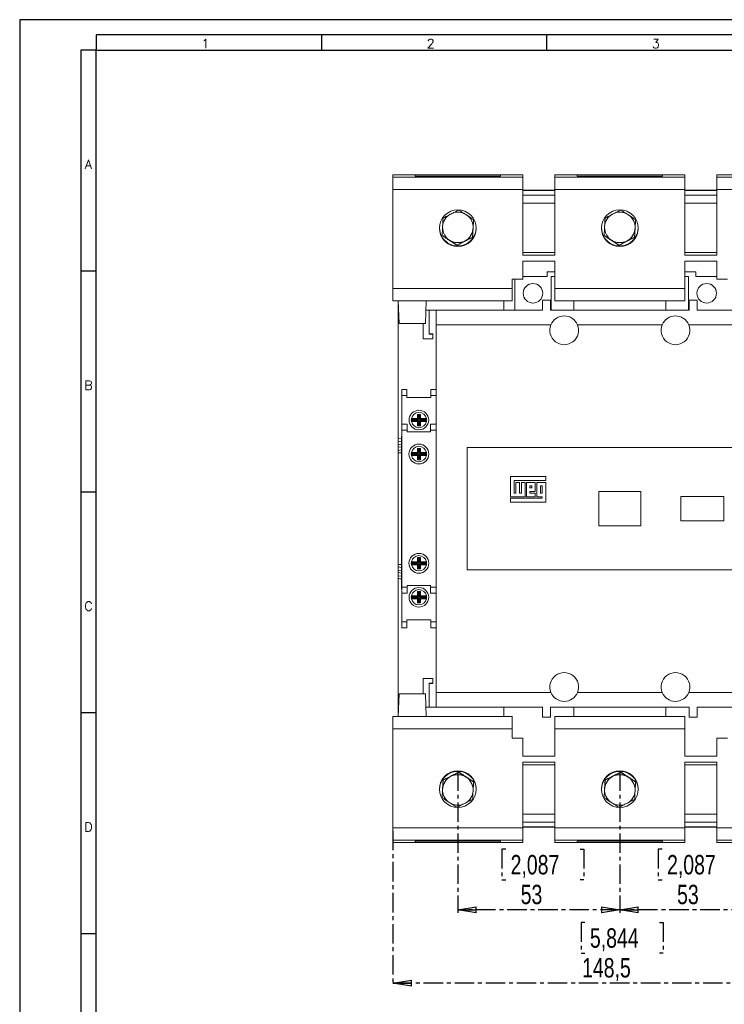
# Model space of a CAD drawing. Header units: millimetres. Extents: x 0 to 841, y 0 to 594.
# Tile 2 of 5: x 0 to 231, y 272 to 594. Entities that reach past the tile are written whole.
import ezdxf

# ---------------------------------------------------------------- set-up
doc = ezdxf.new("R2010")
doc.units = ezdxf.units.MM
doc.linetypes.add('CENTER', pattern=[10.16, 6.35, -1.27, 1.27, -1.27])
doc.layers.add('CENTRO', color=7, linetype='CENTER')
doc.layers.add('FORMATO', color=7, linetype='Continuous')
doc.styles.add('SLDTEXTSTYLE0', font='ROMANS')
doc.styles.add('SLDTEXTSTYLE3', font='TXT', dxfattribs={"width": 0.75})
doc.dimstyles.new('SLDDIMSTYLE0', dxfattribs={"dimtxt": 6.35, "dimasz": 6, "dimexe": 0, "dimexo": 0.0625, "dimgap": 1.5875, "dimtad": 1, "dimdec": 1, "dimrnd": 1e-09, "dimzin": 12, "dimdsep": 46, "dimtxsty": 'SLDTEXTSTYLE3', "dimblk1": 'CLOSED', "dimblk2": 'CLOSED', "dimsah": 1, "dimcen": 0.09, "dimadec": 0, "dimazin": 3, "dimtfac": 1, "dimtdec": 1, "dimtofl": 0, "dimtmove": 0, "dimatfit": 3, "dimldrblk": 'CLOSED', "dimfxl": 0, "dimfrac": 2, "dimtolj": 1, "dimtzin": 12, "dimarcsym": 0})

# ---------------------------------------------------------------- blocks, each defined once
blk = doc.blocks.new('_CLOSED')
at = {"color": 0, "linetype": 'ByBlock', "lineweight": -2}
for p, q in [((-1, 0.166667), (0, 0)), ((-1, 0.166667), (-1, -0.166667)), ((0, 0), (-1, -0.166667)), ((0, 0), (-1, 0))]:
    blk.add_line(p, q, dxfattribs=at)
blk = doc.blocks.new('_D')
at = {"layer": 'CENTRO', "color": 7}
for p, q in [((196.36, 347.95), (196.36, 301.66)), ((249.36, 347.95), (249.36, 301.66)), ((210.2, 322.51), (208.91, 322.51)), ((208.91, 322.51), (208.91, 312.42)), ((234.52, 322.51), (235.81, 322.51)), ((235.81, 322.51), (235.81, 312.42)), ((208.91, 312.42), (210.2, 312.42)), ((235.81, 312.42), (234.52, 312.42)), ((249.36, 302.66), (196.36, 302.66))]:
    blk.add_line(p, q, dxfattribs=at)
at = {"layer": 'CENTRO', "color": 7, "xscale": 6, "yscale": 6, "rotation": 180.0000000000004}
blk.add_blockref('_CLOSED', (196.36, 302.66, -40.88), dxfattribs=at)
at = {"layer": 'CENTRO', "color": 7, "xscale": 6, "yscale": 6}
blk.add_blockref('_CLOSED', (249.36, 302.66, -40.88), dxfattribs=at)
at = {"layer": 'CENTRO', "color": 7, "char_height": 6.35, "attachment_point": 1, "style": 'SLDTEXTSTYLE3'}
for s, insert in [('2,087', (211.81, 320.6, -40.88)), ('53', (215.09, 310.85, -40.88))]:
    blk.add_mtext(s, dxfattribs=dict(at, insert=insert))
blk = doc.blocks.new('_D_1')
at = {"layer": 'CENTRO', "color": 7}
for p, q in [((143.36, 347.95), (143.36, 301.66)), ((196.36, 347.95), (196.36, 301.66)), ((159.01, 322.51), (157.72, 322.51)), ((157.72, 322.51), (157.72, 312.42)), ((183.34, 322.51), (184.63, 322.51)), ((184.63, 322.51), (184.63, 312.42)), ((157.72, 312.42), (159.01, 312.42)), ((184.63, 312.42), (183.34, 312.42)), ((196.36, 302.66), (143.36, 302.66))]:
    blk.add_line(p, q, dxfattribs=at)
at = {"layer": 'CENTRO', "color": 7, "xscale": 6, "yscale": 6, "rotation": 180.0000000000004}
blk.add_blockref('_CLOSED', (143.36, 302.66, -40.88), dxfattribs=at)
at = {"layer": 'CENTRO', "color": 7, "xscale": 6, "yscale": 6}
blk.add_blockref('_CLOSED', (196.36, 302.66, -40.88), dxfattribs=at)
at = {"layer": 'CENTRO', "color": 7, "char_height": 6.35, "attachment_point": 1, "style": 'SLDTEXTSTYLE3'}
for s, insert in [('2,087', (160.62, 320.6, -40.88)), ('53', (163.91, 310.85, -40.88))]:
    blk.add_mtext(s, dxfattribs=dict(at, insert=insert))
blk = doc.blocks.new('_D_3')
at = {"layer": 'CENTRO'}
for p, q in [((122.14, 328.48), (122.14, 277.66)), ((270.59, 328.48), (270.59, 277.66)), ((184.96, 298.51), (183.67, 298.51)), ((183.67, 298.51), (183.67, 288.42)), ((209.29, 298.51), (210.58, 298.51)), ((210.58, 298.51), (210.58, 288.42)), ((183.67, 288.42), (184.96, 288.42)), ((210.58, 288.42), (209.29, 288.42)), ((270.59, 278.66), (122.14, 278.66))]:
    blk.add_line(p, q, dxfattribs=at)
at = {"layer": 'CENTRO', "xscale": 6, "yscale": 6, "rotation": 180.0000000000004}
blk.add_blockref('_CLOSED', (122.14, 278.66, -40.88), dxfattribs=at)
at = {"layer": 'CENTRO', "xscale": 6, "yscale": 6}
blk.add_blockref('_CLOSED', (270.59, 278.66, -40.88), dxfattribs=at)
at = {"layer": 'CENTRO', "char_height": 6.35, "attachment_point": 1, "style": 'SLDTEXTSTYLE3'}
for s, insert in [('5,844', (186.57, 296.6, -40.88)), ('148,5', (184, 286.85, -40.88))]:
    blk.add_mtext(s, dxfattribs=dict(at, insert=insert))

msp = doc.modelspace()

# ---------------------------------------------------------------- linework, layer by layer
at = {"color": 7, "linetype": 'Continuous', "lineweight": 15}
for p, q in [((164.59, 543.24), (122.14, 543.24)), ((122.14, 543.24), (122.14, 542.45)), ((122.14, 542.45), (164.59, 542.45)), ((122.14, 538.42), (122.14, 542.45)), ((157.36, 543.17), (129.36, 543.17)), ((129.36, 543.17), (129.36, 542.82)), ((129.36, 542.82), (157.36, 542.82)), ((157.36, 542.82), (157.36, 543.17)), ((164.59, 542.45), (164.59, 543.24)), ((164.59, 542.45), (164.59, 538.42)), ((217.59, 543.24), (175.14, 543.24)), ((175.14, 542.45), (175.14, 543.24)), ((175.14, 542.45), (217.59, 542.45)), ((175.14, 538.42), (175.14, 542.45)), ((210.36, 543.17), (182.36, 543.17)), ((182.36, 543.17), (182.36, 542.82)), ((182.36, 542.82), (210.36, 542.82)), ((210.36, 542.82), (210.36, 543.17)), ((217.59, 542.45), (217.59, 543.24)), ((217.59, 542.45), (217.59, 538.42)), ((270.59, 543.24), (228.14, 543.24)), ((228.14, 542.45), (228.14, 543.24)), ((228.14, 542.45), (270.59, 542.45)), ((228.14, 538.42), (228.14, 542.45)), ((164.59, 538.42), (122.14, 538.42)), ((122.14, 538.42), (122.14, 505.97)), ((164.59, 516.97), (164.59, 538.42)), ((164.59, 538.24), (175.14, 538.24)), ((217.59, 538.42), (175.14, 538.42)), ((175.14, 538.42), (175.14, 516.97)), ((217.59, 516.97), (217.59, 538.42)), ((228.14, 538.24), (217.59, 538.24)), ((270.59, 538.42), (228.14, 538.42)), ((228.14, 538.42), (228.14, 516.97)), ((164.59, 538.11), (175.14, 538.11)), ((164.59, 536.61), (175.14, 536.61)), ((228.14, 538.11), (217.59, 538.11)), ((228.14, 536.61), (217.59, 536.61)), ((175.14, 533.95), (164.59, 533.95)), ((228.14, 533.95), (217.59, 533.95)), ((148.36, 525.74), (148.51, 528.62)), ((201.36, 525.74), (201.51, 528.62)), ((148.2, 522.85), (148.36, 525.74)), ((201.2, 522.85), (201.36, 525.74)), ((138.21, 523.4), (140.63, 521.82)), ((145.62, 521.55), (148.2, 522.85)), ((148.2, 522.85), (148.2, 522.77)), ((191.21, 523.4), (193.63, 521.82)), ((198.62, 521.55), (201.2, 522.85)), ((201.2, 522.85), (201.2, 522.77)), ((140.63, 521.82), (143.05, 520.25)), ((143.05, 520.25), (145.62, 521.55)), ((143.05, 520.25), (143.05, 520.17)), ((193.63, 521.82), (196.05, 520.25)), ((196.05, 520.25), (198.62, 521.55)), ((196.05, 520.25), (196.05, 520.17)), ((175.14, 517.79), (164.59, 517.79)), ((175.14, 516.97), (164.59, 516.97)), ((228.14, 517.79), (217.59, 517.79)), ((228.14, 516.97), (217.59, 516.97)), ((164.59, 514.97), (175.14, 514.97)), ((164.59, 509.07), (164.59, 514.97)), ((175.14, 514.97), (175.14, 505.97)), ((217.59, 514.97), (228.14, 514.97)), ((217.59, 505.97), (217.59, 514.97)), ((228.14, 514.97), (228.14, 509.07)), ((172.55, 509.95), (164.59, 509.95)), ((175.14, 511.45), (172.55, 511.45)), ((172.55, 511.45), (172.55, 509.95)), ((173.86, 509.95), (175.14, 509.95)), ((173.86, 498.95), (173.86, 509.95)), ((221.25, 511.45), (217.59, 511.45)), ((217.59, 509.95), (218.86, 509.95)), ((218.86, 509.95), (218.86, 498.95)), ((221.25, 509.95), (221.25, 511.45)), ((228.14, 509.95), (221.25, 509.95)), ((164.59, 509.07), (161.14, 509.07)), ((161.14, 509.07), (161.14, 505.97)), ((162.01, 509.07), (162.01, 498.95)), ((231.59, 509.07), (228.14, 509.07)), ((122.14, 505.97), (161.14, 505.97)), ((122.14, 502.01), (122.14, 505.97)), ((161.14, 505.97), (161.14, 502.01)), ((175.14, 505.97), (217.59, 505.97)), ((175.14, 502.01), (175.14, 505.97)), ((217.59, 505.97), (217.59, 502.01)), ((161.14, 502.01), (122.14, 502.01)), ((123.86, 502.01), (123.86, 456.84)), ((124.14, 494.53), (123.88, 502.01)), ((132.78, 494.53), (133.04, 502.01)), ((158.36, 502.01), (158.36, 498.95)), ((171.04, 498.95), (171.04, 502.15)), ((171.04, 502.15), (173.7, 502.15)), ((173.7, 502.15), (173.7, 498.95)), ((217.59, 502.01), (175.14, 502.01)), ((181.36, 502.01), (181.36, 498.95)), ((211.36, 502.01), (211.36, 498.95)), ((219.02, 498.95), (219.02, 502.15)), ((219.02, 502.15), (221.68, 502.15)), ((221.68, 502.15), (221.68, 498.95)), ((132.94, 498.95), (136.21, 498.95)), ((133.96, 491.04), (133.96, 498.95)), ((136.21, 498.95), (171.04, 498.95)), ((136.21, 494.15), (136.21, 498.95)), ((173.7, 498.95), (219.02, 498.95)), ((221.68, 498.95), (256.51, 498.95)), ((132.78, 494.53), (124.14, 494.53)), ((131.96, 489.54), (131.96, 494.53)), ((173.83, 494.15), (136.21, 494.15)), ((136.21, 494.15), (136.21, 373.75)), ((210.23, 494.15), (182.49, 494.15)), ((256.51, 494.15), (218.89, 494.15)), ((135.16, 491.19), (133.96, 491.19)), ((135.16, 491.04), (133.96, 491.04)), ((135.16, 491.19), (135.16, 491.04)), ((135.16, 491.04), (135.16, 489.54)), ((135.16, 489.54), (131.96, 489.54)), ((125.01, 472.95), (126.71, 472.95)), ((125.01, 470.95), (125.01, 472.95)), ((126.71, 470.95), (125.01, 470.95)), ((125.01, 461.65), (125.01, 470.95)), ((126.71, 472.95), (126.71, 470.95)), ((126.71, 470.35), (126.71, 470.95)), ((134.51, 472.95), (136.21, 472.95)), ((134.51, 470.95), (134.51, 472.95)), ((134.51, 470.35), (134.51, 470.95)), ((136.21, 470.95), (134.51, 470.95)), ((126.71, 470.35), (134.51, 470.35)), ((130.11, 464.8), (131.11, 464.8)), ((130.11, 463.45), (130.11, 464.8)), ((130.46, 464.46), (130.11, 464.8)), ((130.46, 464.46), (130.77, 464.46)), ((130.46, 463.11), (130.46, 464.46)), ((130.77, 464.46), (131.11, 464.8)), ((130.77, 464.46), (130.77, 463.11)), ((131.11, 464.8), (131.11, 463.45)), ((125.01, 461.65), (126.76, 461.65)), ((125.01, 459.65), (125.01, 461.65)), ((126.76, 461.65), (126.76, 459.65)), ((128.16, 463.45), (130.11, 463.45)), ((128.46, 463.11), (128.16, 463.45)), ((128.46, 462.79), (128.16, 462.45)), ((130.11, 462.45), (128.16, 462.45)), ((128.46, 463.11), (130.46, 463.11)), ((130.46, 462.79), (128.46, 462.79)), ((130.46, 463.11), (130.11, 463.45)), ((130.46, 462.79), (130.11, 462.45)), ((130.11, 461.1), (130.11, 462.45)), ((130.46, 461.44), (130.11, 461.1)), ((131.11, 461.1), (130.11, 461.1)), ((130.46, 461.44), (130.46, 462.79)), ((130.77, 461.44), (130.46, 461.44)), ((130.77, 463.11), (131.11, 463.45)), ((130.77, 463.11), (132.76, 463.11)), ((130.77, 462.79), (130.77, 461.44)), ((130.77, 462.79), (131.11, 462.45)), ((132.76, 462.79), (130.77, 462.79)), ((130.77, 461.44), (131.11, 461.1)), ((131.11, 463.45), (133.06, 463.45)), ((131.11, 462.45), (131.11, 461.1)), ((133.06, 462.45), (131.11, 462.45)), ((132.76, 463.11), (133.06, 463.45)), ((132.76, 462.79), (133.06, 462.45)), ((134.46, 461.65), (136.21, 461.65)), ((134.46, 459.65), (134.46, 461.65)), ((124.91, 456.65), (124.91, 457.65)), ((124.91, 457.65), (125.01, 457.65)), ((126.76, 459.65), (125.01, 459.65)), ((125.01, 459.65), (125.01, 408.25)), ((126.76, 459.05), (126.76, 459.65)), ((126.76, 459.05), (134.46, 459.05)), ((134.46, 459.05), (134.46, 459.65)), ((136.21, 459.65), (134.46, 459.65)), ((124.91, 456.97), (123.81, 456.83)), ((123.81, 456.81), (124.91, 456.92)), ((123.81, 456.83), (123.81, 456.81)), ((123.81, 456.81), (123.81, 456.07)), ((123.81, 456.07), (124.91, 455.94)), ((123.81, 454.88), (124.91, 455.02)), ((123.81, 454.22), (123.81, 454.88)), ((123.86, 456.07), (123.86, 454.89)), ((124.91, 456.65), (125.01, 456.65)), ((124.91, 408.75), (124.91, 456.65)), ((123.81, 454.22), (124.91, 454.08)), ((123.81, 453.03), (124.91, 453.16)), ((123.81, 453.03), (123.81, 452.29)), ((123.81, 452.29), (124.91, 452.18)), ((123.81, 452.29), (123.81, 452.27)), ((123.81, 452.27), (124.91, 452.13)), ((123.86, 454.21), (123.86, 453.03)), ((123.86, 452.26), (123.86, 415.64)), ((128.46, 451.98), (128.16, 452.33)), ((128.16, 452.33), (130.11, 452.33)), ((128.46, 451.67), (128.16, 451.33)), ((130.11, 451.33), (128.16, 451.33)), ((128.46, 451.98), (130.46, 451.98)), ((130.46, 451.67), (128.46, 451.67)), ((130.46, 453.33), (130.11, 453.68)), ((130.11, 453.68), (131.11, 453.68)), ((130.11, 452.33), (130.11, 453.68)), ((130.46, 451.98), (130.11, 452.33)), ((130.46, 451.67), (130.11, 451.33)), ((130.11, 449.98), (130.11, 451.33)), ((130.46, 453.33), (130.77, 453.33)), ((130.46, 451.98), (130.46, 453.33)), ((130.46, 450.32), (130.46, 451.67)), ((130.77, 453.33), (131.11, 453.68)), ((130.77, 453.33), (130.77, 451.98)), ((130.77, 451.98), (131.11, 452.33)), ((130.77, 451.98), (132.76, 451.98)), ((130.77, 451.67), (131.11, 451.33)), ((132.76, 451.67), (130.77, 451.67)), ((130.77, 451.67), (130.77, 450.32)), ((131.11, 453.68), (131.11, 452.33)), ((131.11, 452.33), (133.06, 452.33)), ((131.11, 451.33), (131.11, 449.98)), ((133.06, 451.33), (131.11, 451.33)), ((132.76, 451.98), (133.06, 452.33)), ((132.76, 451.67), (133.06, 451.33)), ((246.36, 453.95), (146.36, 453.95)), ((146.36, 453.95), (146.36, 413.95)), ((130.46, 450.32), (130.11, 449.98)), ((131.11, 449.98), (130.11, 449.98)), ((130.77, 450.32), (130.46, 450.32)), ((130.77, 450.32), (131.11, 449.98)), ((172.12, 444.52), (160.6, 444.52)), ((160.6, 444.52), (160.6, 437.83)), ((161.75, 443.2), (172.12, 443.2)), ((161.75, 438.99), (161.75, 443.2)), ((162.37, 442.54), (162.37, 438.99)), ((163.53, 442.54), (162.37, 442.54)), ((163.53, 438.99), (163.53, 442.54)), ((164.17, 442.54), (164.17, 438.99)), ((165.34, 442.54), (164.17, 442.54)), ((165.34, 437.83), (165.34, 442.54)), ((165.78, 442.54), (165.78, 437.83)), ((168.7, 442.54), (165.78, 442.54)), ((168.7, 439.61), (168.7, 442.54)), ((169.24, 442.54), (169.24, 437.83)), ((172.12, 442.54), (169.24, 442.54)), ((172.12, 443.2), (172.12, 444.52)), ((172.12, 436.06), (172.12, 442.54)), ((162.37, 438.99), (161.75, 438.99)), ((164.17, 438.99), (163.53, 438.99)), ((167.6, 441.4), (166.96, 441.4)), ((166.96, 441.4), (166.96, 440.74)), ((166.96, 440.74), (167.6, 440.74)), ((166.96, 438.99), (166.96, 439.61)), ((166.96, 439.61), (168.7, 439.61)), ((168.7, 438.99), (166.96, 438.99)), ((167.6, 440.74), (167.6, 441.4)), ((168.7, 437.83), (168.7, 438.99)), ((170.36, 441.4), (170.36, 438.99)), ((170.99, 441.4), (170.36, 441.4)), ((170.36, 438.99), (170.99, 438.99)), ((170.99, 438.99), (170.99, 441.4)), ((203.21, 439.6), (189.51, 439.6)), ((189.51, 439.6), (189.51, 428.3)), ((203.21, 428.3), (203.21, 439.6)), ((160.6, 437.83), (165.34, 437.83)), ((160.6, 437.35), (160.6, 436.06)), ((170.99, 437.35), (160.6, 437.35)), ((160.6, 436.06), (172.12, 436.06)), ((165.78, 437.83), (168.7, 437.83)), ((169.24, 437.83), (170.99, 437.83)), ((170.99, 437.83), (170.99, 437.35)), ((230.36, 437.95), (216.36, 437.95)), ((216.36, 437.95), (216.36, 429.95)), ((230.36, 429.95), (230.36, 437.95)), ((216.36, 429.95), (230.36, 429.95)), ((189.51, 428.3), (203.21, 428.3)), ((124.91, 415.77), (123.81, 415.63)), ((128.46, 416.23), (128.16, 416.58)), ((130.11, 416.58), (128.16, 416.58)), ((128.46, 415.92), (128.16, 415.58)), ((130.46, 416.23), (128.46, 416.23)), ((128.46, 415.92), (130.46, 415.92)), ((130.46, 417.58), (130.11, 417.93)), ((130.11, 417.93), (130.11, 416.58)), ((131.11, 417.93), (130.11, 417.93)), ((130.46, 416.23), (130.11, 416.58)), ((130.46, 415.92), (130.11, 415.58)), ((130.46, 417.58), (130.46, 416.23)), ((130.77, 417.58), (130.46, 417.58)), ((130.46, 415.92), (130.46, 414.57)), ((130.77, 417.58), (131.11, 417.93)), ((130.77, 416.23), (130.77, 417.58)), ((130.77, 416.23), (131.11, 416.58)), ((132.76, 416.23), (130.77, 416.23)), ((130.77, 414.57), (130.77, 415.92)), ((130.77, 415.92), (131.11, 415.58)), ((130.77, 415.92), (132.76, 415.92)), ((131.11, 416.58), (131.11, 417.93)), ((133.06, 416.58), (131.11, 416.58)), ((132.76, 416.23), (133.06, 416.58)), ((132.76, 415.92), (133.06, 415.58)), ((123.81, 415.61), (124.91, 415.72)), ((123.81, 415.63), (123.81, 415.61)), ((123.81, 415.61), (123.81, 414.87)), ((123.81, 414.87), (124.91, 414.74)), ((123.81, 413.68), (124.91, 413.82)), ((123.81, 413.68), (123.81, 413.02)), ((123.81, 413.02), (124.91, 412.88)), ((123.86, 414.87), (123.86, 413.69)), ((123.86, 413.01), (123.86, 411.83)), ((128.16, 415.58), (130.11, 415.58)), ((130.11, 415.58), (130.11, 414.23)), ((130.46, 414.57), (130.11, 414.23)), ((130.11, 414.23), (131.11, 414.23)), ((130.46, 414.57), (130.77, 414.57)), ((130.77, 414.57), (131.11, 414.23)), ((131.11, 414.23), (131.11, 415.58)), ((131.11, 415.58), (133.06, 415.58)), ((146.36, 413.95), (246.36, 413.95)), ((123.81, 411.83), (124.91, 411.96)), ((123.81, 411.83), (123.81, 411.09)), ((123.81, 411.09), (124.91, 410.98)), ((123.81, 411.09), (123.81, 411.07)), ((123.81, 411.07), (124.91, 410.93)), ((123.86, 411.06), (123.86, 365.89)), ((124.91, 407.75), (124.91, 408.75)), ((124.91, 408.75), (125.01, 408.75)), ((124.91, 407.75), (125.01, 407.75)), ((125.01, 408.25), (126.76, 408.25)), ((125.01, 406.25), (125.01, 408.25)), ((126.76, 406.25), (125.01, 406.25)), ((125.01, 406.25), (125.01, 396.95)), ((126.76, 408.85), (134.46, 408.85)), ((126.76, 408.85), (126.76, 408.25)), ((126.76, 408.25), (126.76, 406.25)), ((130.46, 406.46), (130.11, 406.8)), ((130.11, 406.8), (130.11, 405.45)), ((131.11, 406.8), (130.11, 406.8)), ((130.46, 406.46), (130.46, 405.11)), ((130.77, 406.46), (130.46, 406.46)), ((130.77, 406.46), (131.11, 406.8)), ((130.77, 405.11), (130.77, 406.46)), ((131.11, 405.45), (131.11, 406.8)), ((134.46, 408.85), (134.46, 408.25)), ((134.46, 408.25), (136.21, 408.25)), ((134.46, 406.25), (134.46, 408.25)), ((136.21, 406.25), (134.46, 406.25)), ((128.46, 405.11), (128.16, 405.45)), ((130.11, 405.45), (128.16, 405.45)), ((128.46, 404.79), (128.16, 404.45)), ((128.16, 404.45), (130.11, 404.45)), ((130.46, 405.11), (128.46, 405.11)), ((128.46, 404.79), (130.46, 404.79)), ((130.46, 405.11), (130.11, 405.45)), ((130.46, 404.79), (130.11, 404.45)), ((130.11, 404.45), (130.11, 403.1)), ((130.46, 403.44), (130.11, 403.1)), ((130.11, 403.1), (131.11, 403.1)), ((130.46, 404.79), (130.46, 403.44)), ((130.46, 403.44), (130.77, 403.44)), ((130.77, 405.11), (131.11, 405.45)), ((132.76, 405.11), (130.77, 405.11)), ((130.77, 403.44), (130.77, 404.79)), ((130.77, 404.79), (131.11, 404.45)), ((130.77, 404.79), (132.76, 404.79)), ((130.77, 403.44), (131.11, 403.1)), ((133.06, 405.45), (131.11, 405.45)), ((131.11, 403.1), (131.11, 404.45)), ((131.11, 404.45), (133.06, 404.45)), ((132.76, 405.11), (133.06, 405.45)), ((132.76, 404.79), (133.06, 404.45)), ((125.01, 396.95), (126.71, 396.95)), ((125.01, 394.95), (125.01, 396.95)), ((126.71, 397.55), (134.51, 397.55)), ((126.71, 397.55), (126.71, 396.95)), ((126.71, 396.95), (126.71, 394.95)), ((134.51, 397.55), (134.51, 396.95)), ((134.51, 396.95), (136.21, 396.95)), ((134.51, 394.95), (134.51, 396.95)), ((126.71, 394.95), (125.01, 394.95)), ((136.21, 394.95), (134.51, 394.95)), ((131.96, 378.36), (135.16, 378.36)), ((131.96, 378.36), (131.96, 373.37)), ((135.16, 378.36), (135.16, 376.86)), ((135.16, 376.86), (133.96, 376.86)), ((133.96, 376.86), (133.96, 368.95)), ((135.16, 376.71), (133.96, 376.71)), ((135.16, 376.86), (135.16, 376.71)), ((124.14, 373.37), (123.88, 365.89)), ((124.14, 373.37), (132.78, 373.37)), ((132.78, 373.37), (133.04, 365.89)), ((136.21, 368.95), (136.21, 373.75)), ((136.21, 373.75), (173.83, 373.75)), ((182.49, 373.75), (210.23, 373.75)), ((218.89, 373.75), (256.51, 373.75)), ((136.21, 368.95), (132.94, 368.95)), ((171.04, 368.95), (136.21, 368.95)), ((158.36, 365.89), (158.36, 368.95)), ((171.04, 365.75), (171.04, 368.95)), ((219.02, 368.95), (173.7, 368.95)), ((173.7, 368.95), (173.7, 365.75)), ((181.36, 365.89), (181.36, 368.95)), ((211.36, 365.89), (211.36, 368.95)), ((219.02, 365.75), (219.02, 368.95)), ((256.51, 368.95), (221.68, 368.95)), ((221.68, 368.95), (221.68, 365.75)), ((122.14, 365.89), (161.14, 365.89)), ((122.14, 361.93), (122.14, 365.89)), ((161.14, 365.89), (161.14, 361.93)), ((173.7, 365.75), (171.04, 365.75)), ((175.14, 365.89), (217.59, 365.89)), ((175.14, 361.93), (175.14, 365.89)), ((217.59, 365.89), (217.59, 361.93)), ((221.68, 365.75), (219.02, 365.75)), ((161.14, 361.93), (122.14, 361.93)), ((122.14, 329.48), (122.14, 361.93)), ((161.14, 361.93), (161.14, 358.83)), ((175.14, 361.93), (175.14, 352.93)), ((217.59, 361.93), (175.14, 361.93)), ((217.59, 352.93), (217.59, 361.93)), ((161.14, 358.83), (164.59, 358.83)), ((164.59, 352.93), (164.59, 358.83)), ((228.14, 358.83), (228.14, 352.93)), ((228.14, 358.83), (231.59, 358.83)), ((175.14, 352.93), (164.59, 352.93)), ((228.14, 352.93), (217.59, 352.93)), ((164.59, 350.93), (175.14, 350.93)), ((164.59, 329.48), (164.59, 350.93)), ((164.59, 350.11), (175.14, 350.11)), ((175.14, 350.93), (175.14, 329.48)), ((217.59, 350.93), (228.14, 350.93)), ((217.59, 329.48), (217.59, 350.93)), ((217.59, 350.11), (228.14, 350.11)), ((228.14, 350.93), (228.14, 329.48)), ((138.53, 345.05), (138.37, 342.17)), ((141.11, 346.35), (138.53, 345.05)), ((138.53, 345.05), (138.53, 345.13)), ((143.68, 347.65), (141.11, 346.35)), ((143.68, 347.65), (143.68, 347.74)), ((146.1, 346.08), (143.68, 347.65)), ((148.51, 344.5), (146.1, 346.08)), ((191.53, 345.05), (191.37, 342.17)), ((194.11, 346.35), (191.53, 345.05)), ((191.53, 345.05), (191.53, 345.13)), ((196.68, 347.65), (194.11, 346.35)), ((196.68, 347.65), (196.68, 347.74)), ((199.1, 346.08), (196.68, 347.65)), ((201.51, 344.5), (199.1, 346.08)), ((138.37, 342.17), (138.21, 339.28)), ((191.37, 342.17), (191.21, 339.28)), ((164.59, 333.95), (175.14, 333.95)), ((217.59, 333.95), (228.14, 333.95)), ((122.14, 325.45), (122.14, 329.48)), ((122.14, 329.48), (164.59, 329.48)), ((164.59, 331.3), (175.14, 331.3)), ((164.59, 329.8), (175.14, 329.8)), ((164.59, 329.66), (175.14, 329.66)), ((164.59, 329.48), (164.59, 325.45)), ((175.14, 329.48), (217.59, 329.48)), ((175.14, 325.45), (175.14, 329.48)), ((228.14, 331.3), (217.59, 331.3)), ((228.14, 329.8), (217.59, 329.8)), ((228.14, 329.66), (217.59, 329.66)), ((217.59, 329.48), (217.59, 325.45)), ((228.14, 325.45), (228.14, 329.48)), ((228.14, 329.48), (270.59, 329.48)), ((164.59, 325.45), (122.14, 325.45)), ((122.14, 325.45), (122.14, 324.66)), ((122.14, 324.66), (164.59, 324.66)), ((129.36, 325.08), (129.36, 324.73)), ((157.36, 325.08), (129.36, 325.08)), ((129.36, 324.73), (157.36, 324.73)), ((157.36, 324.73), (157.36, 325.08)), ((164.59, 325.45), (164.59, 324.66)), ((217.59, 325.45), (175.14, 325.45)), ((175.14, 325.45), (175.14, 324.66)), ((175.14, 324.66), (217.59, 324.66)), ((182.36, 325.08), (182.36, 324.73)), ((210.36, 325.08), (182.36, 325.08)), ((182.36, 324.73), (210.36, 324.73)), ((210.36, 324.73), (210.36, 325.08)), ((217.59, 325.45), (217.59, 324.66)), ((270.59, 325.45), (228.14, 325.45)), ((228.14, 325.45), (228.14, 324.66)), ((228.14, 324.66), (270.59, 324.66))]:
    msp.add_line(p, q, dxfattribs=at)
for centre, radius in [((143.36, 525.75), 6), ((196.36, 525.75), 6), ((167.94, 504.45), 3.2), ((224.79, 504.45), 3.2), ((130.61, 462.95), 3.2), ((130.61, 451.83), 3.25), ((130.61, 416.08), 3.25), ((130.61, 404.95), 3.2), ((143.36, 342.16), 6), ((196.36, 342.16), 6)]:
    msp.add_circle(centre, radius, dxfattribs=at)
for centre, radius, start, end in [((143.36, 526.01), 5, 120.7168, 176.8419), ((143.36, 526.01), 5, 60.4568, 110.6006), ((143.36, 526.01), 5, 356.8426, 50.9569), ((196.36, 526.01), 5, 120.7168, 176.8418), ((196.36, 526.01), 5, 60.4567, 110.6006), ((196.36, 526.01), 5, 356.8426, 50.9569), ((143.36, 525.93), 6, 180.8714, 236.8438), ((143.36, 525.76), 6, 180.0011, 270.0011), ((143.36, 526.01), 5, 180.0002, 236.844), ((143.36, 526.01), 5, 180.0003, 236.8439), ((143.36, 525.93), 6, 236.8423, 359.1274), ((143.36, 526.02), 5, 236.8424, 359.9982), ((143.36, 525.76), 6, 269.9989, 359.9989), ((143.36, 526.01), 5, 296.8409, 356.8418), ((196.36, 525.93), 6, 180.8714, 236.8438), ((196.36, 525.76), 6, 180.0011, 270.0011), ((196.36, 526.01), 5, 180.0003, 236.8438), ((196.36, 526.01), 5, 180.0003, 236.8439), ((196.36, 525.93), 6, 236.8423, 359.1274), ((196.36, 526.02), 5, 236.8424, 359.9982), ((196.36, 525.76), 6, 269.9989, 359.9989), ((196.36, 526.01), 5, 296.8409, 356.8418), ((143.36, 526.01), 5, 236.8435, 296.8416), ((196.36, 526.01), 5, 236.8435, 296.8415), ((178.16, 492.33), 4.7, 22.8486, 157.1514), ((214.56, 492.33), 4.7, 22.8486, 157.1514), ((178.16, 492.33), 4.7, 157.1514, 22.8486), ((214.56, 492.33), 4.7, 157.1514, 22.8486), ((130.61, 462.95), 2.5, 11.537, 168.463), ((130.61, 462.95), 2.5, 168.463, 191.537), ((130.61, 462.95), 2.5, 191.537, 348.463), ((130.61, 462.95), 2.16, 175.8588, 184.1412), ((130.61, 462.95), 2.16, 355.8588, 4.1412), ((130.61, 462.95), 2.5, 348.463, 11.537), ((130.61, 451.83), 2.5, 168.463, 191.537), ((130.61, 451.83), 2.5, 11.537, 168.463), ((130.61, 451.83), 2.5, 191.537, 348.463), ((130.61, 451.83), 2.16, 175.8588, 184.1412), ((130.61, 451.83), 2.16, 355.8588, 4.1412), ((130.61, 451.83), 2.5, 348.463, 11.537), ((130.61, 416.08), 2.5, 168.463, 191.537), ((130.61, 416.08), 2.5, 11.537, 168.463), ((130.61, 416.08), 2.16, 175.8588, 184.1412), ((130.61, 416.08), 2.16, 355.8588, 4.1412), ((130.61, 416.08), 2.5, 348.463, 11.537), ((130.61, 416.08), 2.5, 191.537, 348.463), ((130.61, 404.95), 2.5, 11.537, 168.463), ((130.61, 404.95), 2.5, 168.463, 191.537), ((130.61, 404.95), 2.5, 191.537, 348.463), ((130.61, 404.95), 2.16, 175.8588, 184.1412), ((130.61, 404.95), 2.16, 355.8588, 4.1412), ((130.61, 404.95), 2.5, 348.463, 11.537), ((178.16, 375.58), 4.7, 337.1514, 202.8486), ((214.56, 375.58), 4.7, 337.1514, 202.8486), ((178.16, 375.58), 4.7, 202.8486, 337.1514), ((214.56, 375.58), 4.7, 202.8486, 337.1514), ((143.36, 342.14), 6, 89.9989, 179.9989), ((143.36, 342.14), 6, 0.0011, 90.0011), ((196.36, 342.14), 6, 89.9989, 179.9989), ((196.36, 342.14), 6, 0.0011, 90.0011), ((143.36, 341.97), 6, 56.8423, 179.1274), ((143.36, 341.89), 5, 56.8424, 179.9982), ((143.36, 341.89), 5, 116.8409, 176.8418), ((143.36, 341.89), 5, 56.8435, 116.8415), ((143.36, 341.89), 5, 0.0003, 56.8439), ((143.36, 341.89), 5, 0.0003, 56.8438), ((143.36, 341.97), 6, 0.8714, 56.8438), ((196.36, 341.97), 6, 56.8423, 179.1274), ((196.36, 341.89), 5, 56.8424, 179.9982), ((196.36, 341.89), 5, 116.8409, 176.8418), ((196.36, 341.89), 5, 56.8435, 116.8415), ((196.36, 341.89), 5, 0.0003, 56.8439), ((196.36, 341.89), 5, 0.0003, 56.8438), ((196.36, 341.97), 6, 0.8714, 56.8438), ((143.36, 341.89), 5, 176.8427, 230.9569), ((143.36, 341.89), 5, 300.7169, 356.8418), ((196.36, 341.89), 5, 176.8426, 230.9569), ((196.36, 341.89), 5, 300.7168, 356.8418), ((143.36, 341.89), 5, 240.4567, 290.6006), ((196.36, 341.89), 5, 240.4567, 290.6006)]:
    msp.add_arc(centre, radius, start, end, dxfattribs=at)
for points, knots in [([(138.53, 529.09), (138.51, 528.69), (138.46, 527.89), (138.38, 526.41), (138.29, 524.81), (138.24, 523.78), (138.21, 523.32)], [0, 0, 0, 0, 0.216458, 0.440316, 0.751904, 1, 1, 1, 1]), ([(143.68, 531.69), (143.33, 531.52), (142.61, 531.16), (141.28, 530.49), (139.85, 529.76), (138.94, 529.29), (138.53, 529.09)], [0, 0, 0, 0, 0.216457, 0.440315, 0.751904, 1, 1, 1, 1]), ([(148.51, 528.54), (148.23, 528.72), (147.44, 529.24), (146.26, 530.02), (145.11, 530.77), (144.34, 531.27), (143.88, 531.57), (143.68, 531.69)], [0, 0, 0, 0, 0.184676, 0.51913, 0.695151, 0.871621, 1, 1, 1, 1]), ([(148.2, 522.77), (148.22, 523.17), (148.26, 523.97), (148.34, 525.47), (148.43, 527.07), (148.49, 528.08), (148.51, 528.54)], [0, 0, 0, 0, 0.216458, 0.440315, 0.751903, 1, 1, 1, 1]), ([(191.53, 529.09), (191.51, 528.69), (191.46, 527.89), (191.38, 526.41), (191.29, 524.81), (191.24, 523.78), (191.21, 523.32)], [0, 0, 0, 0, 0.216458, 0.440316, 0.751904, 1, 1, 1, 1]), ([(196.68, 531.69), (196.33, 531.52), (195.61, 531.16), (194.28, 530.49), (192.85, 529.76), (191.94, 529.29), (191.53, 529.09)], [0, 0, 0, 0, 0.216457, 0.440315, 0.751904, 1, 1, 1, 1]), ([(201.51, 528.54), (201.23, 528.72), (200.44, 529.24), (199.26, 530.02), (198.11, 530.77), (197.34, 531.27), (196.88, 531.57), (196.68, 531.69)], [0, 0, 0, 0, 0.184675, 0.51913, 0.695151, 0.871621, 1, 1, 1, 1]), ([(201.2, 522.77), (201.22, 523.17), (201.26, 523.97), (201.34, 525.47), (201.43, 527.07), (201.49, 528.08), (201.51, 528.54)], [0, 0, 0, 0, 0.2164582, 0.4403153, 0.7519033, 1, 1, 1, 1]), ([(138.21, 523.32), (138.41, 523.2), (138.87, 522.9), (139.64, 522.39), (140.79, 521.64), (141.97, 520.87), (142.76, 520.35), (143.05, 520.17)], [0, 0, 0, 0, 0.12838, 0.30485, 0.480871, 0.815324, 1, 1, 1, 1]), ([(143.05, 520.17), (143.4, 520.35), (144.12, 520.71), (145.45, 521.39), (146.88, 522.11), (147.79, 522.57), (148.2, 522.77)], [0, 0, 0, 0, 0.216458, 0.440316, 0.751904, 1, 1, 1, 1]), ([(191.21, 523.32), (191.41, 523.2), (191.87, 522.9), (192.64, 522.39), (193.79, 521.64), (194.97, 520.87), (195.76, 520.35), (196.05, 520.17)], [0, 0, 0, 0, 0.1283797, 0.3048495, 0.4808706, 0.8153248, 1, 1, 1, 1]), ([(196.05, 520.17), (196.4, 520.35), (197.12, 520.71), (198.45, 521.39), (199.88, 522.11), (200.79, 522.57), (201.2, 522.77)], [0, 0, 0, 0, 0.216458, 0.440316, 0.751904, 1, 1, 1, 1]), ([(138.53, 345.13), (138.51, 344.73), (138.46, 343.93), (138.38, 342.43), (138.29, 340.84), (138.24, 339.82), (138.21, 339.36)], [0, 0, 0, 0, 0.216458, 0.440315, 0.751903, 1, 1, 1, 1]), ([(143.68, 347.74), (143.33, 347.56), (142.61, 347.19), (141.28, 346.51), (139.85, 345.79), (138.94, 345.33), (138.53, 345.13)], [0, 0, 0, 0, 0.216457, 0.440315, 0.751904, 1, 1, 1, 1]), ([(148.51, 344.58), (148.32, 344.7), (147.86, 345), (147.08, 345.51), (145.93, 346.26), (144.75, 347.03), (143.96, 347.55), (143.68, 347.74)], [0, 0, 0, 0, 0.12838, 0.30485, 0.480871, 0.815325, 1, 1, 1, 1]), ([(191.53, 345.13), (191.51, 344.73), (191.46, 343.93), (191.38, 342.43), (191.29, 340.84), (191.24, 339.82), (191.21, 339.36)], [0, 0, 0, 0, 0.2164582, 0.4403153, 0.7519033, 1, 1, 1, 1]), ([(196.68, 347.74), (196.33, 347.56), (195.61, 347.19), (194.28, 346.51), (192.85, 345.79), (191.94, 345.33), (191.53, 345.13)], [0, 0, 0, 0, 0.216458, 0.440316, 0.751904, 1, 1, 1, 1]), ([(201.51, 344.58), (201.32, 344.7), (200.86, 345), (200.08, 345.51), (198.93, 346.26), (197.75, 347.03), (196.96, 347.55), (196.68, 347.74)], [0, 0, 0, 0, 0.1283797, 0.3048495, 0.4808706, 0.8153248, 1, 1, 1, 1]), ([(148.2, 338.81), (148.22, 339.21), (148.26, 340.01), (148.34, 341.49), (148.43, 343.1), (148.49, 344.12), (148.51, 344.58)], [0, 0, 0, 0, 0.216458, 0.440316, 0.751904, 1, 1, 1, 1]), ([(201.2, 338.81), (201.22, 339.21), (201.26, 340.01), (201.34, 341.49), (201.43, 343.1), (201.49, 344.12), (201.51, 344.58)], [0, 0, 0, 0, 0.216458, 0.440316, 0.751904, 1, 1, 1, 1]), ([(138.21, 339.36), (138.49, 339.18), (139.28, 338.66), (140.46, 337.89), (141.61, 337.14), (142.39, 336.63), (142.85, 336.33), (143.05, 336.21)], [0, 0, 0, 0, 0.184675, 0.51913, 0.695151, 0.871621, 1, 1, 1, 1]), ([(143.05, 336.21), (143.4, 336.38), (144.12, 336.74), (145.45, 337.42), (146.88, 338.14), (147.79, 338.61), (148.2, 338.81)], [0, 0, 0, 0, 0.216457, 0.440316, 0.751904, 1, 1, 1, 1]), ([(191.21, 339.36), (191.49, 339.18), (192.28, 338.66), (193.46, 337.89), (194.61, 337.14), (195.39, 336.63), (195.85, 336.33), (196.05, 336.21)], [0, 0, 0, 0, 0.184675, 0.51913, 0.695151, 0.871621, 1, 1, 1, 1]), ([(196.05, 336.21), (196.4, 336.38), (197.12, 336.74), (198.45, 337.42), (199.88, 338.14), (200.79, 338.61), (201.2, 338.81)], [0, 0, 0, 0, 0.216457, 0.440315, 0.751904, 1, 1, 1, 1])]:
    msp.add_open_spline(points, degree=3, knots=knots, dxfattribs=at)
at = {"layer": 'FORMATO'}
for p, q in [((841, 594), (0, 594)), ((0, 594), (0, 0)), ((836, 589), (25, 589)), ((25, 589), (25, 584)), ((98.7, 589), (98.7, 584)), ((172.4, 589), (172.4, 584)), ((20, 584), (20, 5)), ((25, 584), (20, 584)), ((25, 584), (836, 584)), ((25, 5), (25, 584)), ((25, 511.7), (20, 511.7)), ((25, 439.4), (20, 439.4)), ((25, 367.1), (20, 367.1)), ((25, 294.8), (20, 294.8))]:
    msp.add_line(p, q, dxfattribs=at)

# ---------------------------------------------------------------- texts
at = {"layer": 'FORMATO', "char_height": 3, "attachment_point": 2, "style": 'SLDTEXTSTYLE0'}
for s, insert in [('1', (60.76, 587.66)), ('2', (134.46, 587.66)), ('3', (208.16, 587.66)), ('A', (22.48, 548.14)), ('B', (22.5, 475.84)), ('C', (22.5, 403.54)), ('D', (22.5, 331.24))]:
    msp.add_mtext(s, dxfattribs=dict(at, insert=insert))

# ---------------------------------------------------------------- dimensions: what is measured, and where the dimension line sits
at = {"layer": 'CENTRO', "color": 7}
for base, p1, p2, picture, middle in [((143.36, 302.66), (196.36, 348.95), (143.36, 348.95), '_D_1', (171.17, 302.66)), ((196.36, 302.66), (249.36, 348.95), (196.36, 348.95), '_D', (222.36, 302.66))]:
    dim = msp.add_linear_dim(base=base, p1=p1, p2=p2, dimstyle='SLDDIMSTYLE0', dxfattribs=at)
    dim.commit()
    dim.dimension.update_dxf_attribs({"geometry": picture, "text_midpoint": middle, "dimtype": 160})
at = {"layer": 'CENTRO'}
dim = msp.add_linear_dim(base=(122.13808915, 278.66454661), p1=(270.58808915, 329.48119803), p2=(122.13808915, 329.48119803), dimstyle='SLDDIMSTYLE0', dxfattribs=at)
dim.commit()
dim.dimension.update_dxf_attribs({"geometry": '_D_3', "text_midpoint": (197.12508657, 278.66454661), "dimtype": 160})

doc.saveas('drawing.dxf')
